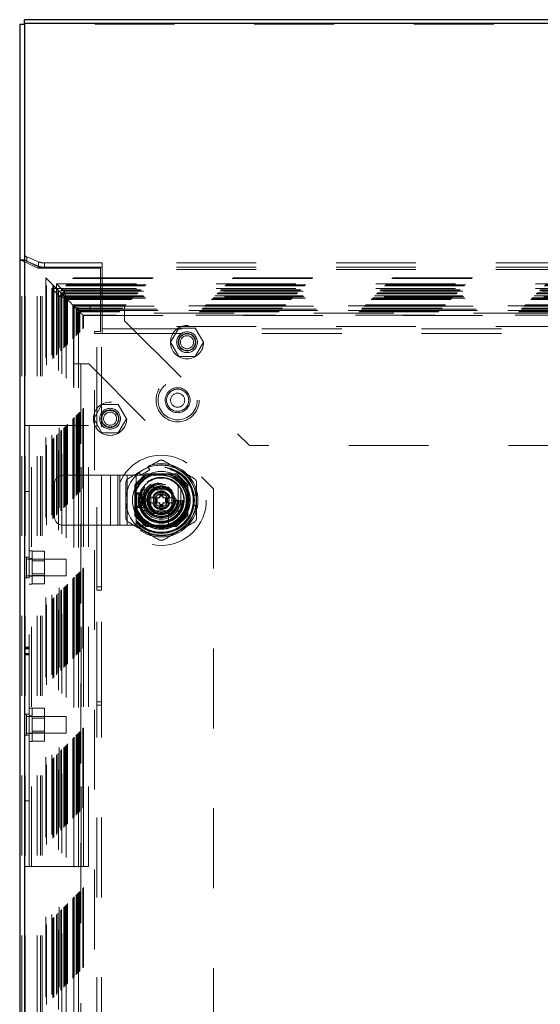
# Model space of a CAD drawing. Header units: inches. Extents: x 0.2 to 10.8, y 0.2 to 8.2.
# Tile 101 of 112: x 7.5 to 8.2, y 4.2 to 5.4. Entities that reach past the tile are written whole.
import ezdxf

# ---------------------------------------------------------------- set-up
doc = ezdxf.new("R2010")
doc.units = ezdxf.units.IN
doc.header["$MEASUREMENT"] = 0
doc.linetypes.add('HIDDEN', pattern=[0.075, 0.05, -0.025])
doc.layers.add('DIMENSIONS', color=140, linetype='Continuous')
doc.styles.add('SLDTEXTSTYLE0', font='TXT', dxfattribs={"width": 0.7})
doc.dimstyles.new('SLDDIMSTYLE4', dxfattribs={"dimtxt": 0.084961, "dimasz": 0.13, "dimexe": 0, "dimexo": 0.0625, "dimgap": 0.02124, "dimtad": 0, "dimtih": 1, "dimtoh": 1, "dimlfac": 12, "dimrnd": 1e-09, "dimzin": 4, "dimdsep": 46, "dimtxsty": 'SLDTEXTSTYLE0', "dimsah": 1, "dimcen": 0.09, "dimadec": 0, "dimazin": 1, "dimtfac": 1, "dimtofl": 0, "dimtmove": 0, "dimatfit": 3, "dimfxl": 0, "dimfrac": 2, "dimtolj": 1, "dimtzin": 12, "dimarcsym": 0})

# ---------------------------------------------------------------- blocks, each defined once
blk = doc.blocks.new('_D_24')
at = {"layer": 'DIMENSIONS'}
for p, q in [((7.5197, 5.4606), (7.5197, 5.8143)), ((9.5197, 5.4592), (9.5197, 5.8143)), ((7.5197, 5.6893), (8.2088, 5.6893)), ((8.3239, 5.6893), (8.2954, 5.6893)), ((8.2954, 5.6893), (8.2954, 5.5543)), ((8.647, 5.6893), (8.6756, 5.6893)), ((8.6756, 5.6893), (8.6756, 5.5543)), ((9.5197, 5.6893), (8.7622, 5.6893)), ((8.2954, 5.5543), (8.3239, 5.5543)), ((8.6756, 5.5543), (8.647, 5.5543))]:
    blk.add_line(p, q, dxfattribs=at)
for points in [[(7.5197, 5.6893), (7.6497, 5.6693), (7.6497, 5.7093)], [(9.5197, 5.6893), (9.3897, 5.7093), (9.3897, 5.6693)]]:
    blk.add_solid(points, dxfattribs=at)
at = {"layer": 'DIMENSIONS', "char_height": 0.08333, "attachment_point": 1, "style": 'SLDTEXTSTYLE0'}
for s, insert in [('24.00', (8.3239, 5.8158)), ('609.6', (8.3239, 5.6617))]:
    blk.add_mtext(s, dxfattribs=dict(at, insert=insert))

msp = doc.modelspace()

# ---------------------------------------------------------------- linework, layer by layer
at = {"color": 7, "linetype": 'Continuous', "lineweight": 25}
for p, q in [((7.5256649, 5.4115104), (7.5256649, 5.4159949)), ((9.5136649, 5.4159949), (7.5256649, 5.4159949)), ((7.5256649, 5.4115104), (7.5256649, 3.1697457)), ((7.5256649, 5.4115104), (9.5106649, 5.4115104)), ((7.5196649, 5.4105571), (7.5256649, 5.4105571)), ((7.5196649, 5.4105571), (7.5196649, 3.1697457))]:
    msp.add_line(p, q, dxfattribs=at)
at = {"color": 7, "linetype": 'HIDDEN', "lineweight": 18}
for p, q in [((9.5136649, 5.4105571), (7.5256649, 5.4105571)), ((7.5256649, 5.1155752), (7.5196649, 5.1155752)), ((7.5258932, 5.1150258), (7.52035, 5.1150258)), ((7.5287158, 5.1136039), (7.5287158, 5.1190417)), ((7.5434472, 5.112816), (7.5287158, 5.1190417)), ((7.5223009, 3.1697457), (7.5223009, 5.1143949)), ((7.5265436, 5.1143949), (7.5223009, 5.1143949)), ((7.5223009, 5.1143949), (7.5413769, 5.1054213)), ((7.5265436, 3.1697457), (7.5265436, 5.1143949)), ((7.5456195, 5.1054213), (7.5265436, 5.1143949)), ((7.5287158, 5.1136039), (7.5434472, 5.1073781)), ((7.5456195, 5.1054213), (7.5413769, 5.1054213)), ((7.5413769, 3.1697457), (7.5413769, 5.1054213)), ((7.5459874, 5.1051624), (7.5424804, 5.1051624)), ((7.5434472, 5.112816), (7.5434472, 5.1073781)), ((7.5456195, 3.1697457), (7.5456195, 5.1054213)), ((7.5459874, 5.1051624), (7.5477408, 5.1051624)), ((7.5477408, 3.1697457), (7.5477408, 5.1051624)), ((7.6207482, 5.1051624), (7.5477408, 5.1051624)), ((7.5477408, 3.1697457), (7.5477408, 5.1051624)), ((7.5508129, 5.1060887), (7.5508129, 5.1115266)), ((7.6231649, 5.1115266), (7.5508129, 5.1115266)), ((7.6231649, 5.1060887), (7.5508129, 5.1060887)), ((7.6207482, 5.1051624), (7.6207482, 5.0255791)), ((7.6231649, 5.1115266), (7.6231649, 5.1060887)), ((9.4161649, 5.1115266), (7.6231649, 5.1115266)), ((9.4161649, 5.1060887), (7.6231649, 5.1060887)), ((7.6231649, 5.1033698), (7.6231649, 5.1060887)), ((9.4161649, 5.1033698), (7.6231649, 5.1033698)), ((7.6231649, 5.0321143), (7.6231649, 5.1033698)), ((9.4161649, 5.1033698), (7.6231649, 5.1033698)), ((9.4869653, 5.0928613), (7.5523992, 5.0928613)), ((7.5524036, 5.0928416), (7.5524036, 3.1824703)), ((9.486043, 5.0919286), (7.5533275, 5.0919286)), ((7.5533275, 3.1833798), (7.5533275, 5.0919286)), ((7.5599214, 3.1958502), (7.5599214, 5.0794582)), ((7.5599214, 5.0794582), (7.5658302, 5.0794582)), ((7.5690059, 5.0703737), (7.5599214, 5.0794582)), ((7.5613306, 5.0839255), (7.5609225, 5.0843321)), ((9.4780398, 5.0839255), (7.5613306, 5.0839255)), ((7.5624638, 5.0827923), (7.5613306, 5.0839255)), ((7.5613306, 3.1913829), (7.5613306, 5.0839255)), ((7.5712822, 5.0739739), (7.5624638, 5.0827923)), ((9.4769066, 5.0827923), (7.5624638, 5.0827923)), ((7.5624638, 3.1925161), (7.5624638, 5.0827923)), ((7.5658302, 3.1958502), (7.5658302, 5.0794582)), ((7.5675486, 5.0777398), (7.5658302, 5.0794582)), ((7.5658395, 5.0853764), (7.5658395, 5.0794675)), ((7.5658395, 5.0853764), (9.4735309, 5.0853764)), ((7.5658395, 5.0853764), (7.574924, 5.0762918)), ((7.5658395, 5.0794675), (9.4735309, 5.0794675)), ((7.5658395, 5.0794675), (7.574924, 5.070383)), ((9.471838, 5.0777236), (7.5675324, 5.0777236)), ((7.5675324, 3.1975848), (7.5675324, 5.0777236)), ((7.5684375, 5.0768204), (7.5684375, 3.1984864)), ((9.4708692, 5.0767341), (7.5685162, 5.0767341)), ((7.5690059, 5.0703737), (7.5749148, 5.0703737)), ((7.5690059, 3.2049347), (7.5690059, 5.0703737)), ((9.4680883, 5.0739739), (7.5712822, 5.0739739)), ((7.5712822, 3.2013345), (7.5712822, 5.0739739)), ((9.4672743, 5.0731599), (7.5720961, 5.0731599)), ((7.5720961, 3.2021485), (7.5720961, 5.0731599)), ((9.4671246, 5.0730103), (7.5722458, 5.0730103)), ((7.5722458, 3.2022981), (7.5722458, 5.0730103)), ((9.4668809, 5.0727828), (7.5724774, 5.0727828)), ((7.5724774, 5.0727812), (7.5726557, 5.0726005)), ((7.572653, 5.0726005), (7.572653, 3.2026952)), ((7.5748417, 5.0704069), (9.464524, 5.0704069)), ((7.5749148, 3.2049347), (7.5749148, 5.0703737)), ((7.574924, 5.0762918), (7.574924, 5.070383)), ((7.574924, 5.0762918), (9.4644464, 5.0762918)), ((7.574924, 5.070383), (9.4644464, 5.070383)), ((7.5749456, 3.2049961), (7.5749456, 5.0703126)), ((9.4642909, 5.0701765), (7.5750796, 5.0701765)), ((7.5750796, 3.2051319), (7.5750796, 5.0701765)), ((7.5762659, 5.069008), (9.4631048, 5.069008)), ((7.5762738, 3.2063316), (7.5762738, 5.0689792)), ((7.5773985, 5.0678575), (7.5769037, 5.0683524)), ((9.4619719, 5.0678575), (7.5773985, 5.0678575)), ((7.5773985, 3.2074509), (7.5773985, 5.0678575)), ((7.5778692, 5.0674286), (9.4615012, 5.0674286)), ((7.5778692, 5.0674286), (7.5778692, 3.2078798)), ((7.5778692, 5.0674286), (7.5778692, 3.2078798)), ((7.5778692, 5.0674286), (9.4615012, 5.0674286)), ((9.4606695, 5.0665552), (7.5787009, 5.0665552)), ((7.5794317, 5.0658244), (7.5787009, 5.0665552)), ((7.5787009, 3.2087533), (7.5787009, 5.0665552)), ((7.5794317, 3.209484), (7.5794317, 5.0658244)), ((9.4599388, 5.0658244), (7.5794317, 5.0658244)), ((9.4530549, 5.0589405), (7.5863156, 5.0589405)), ((7.5871489, 5.0581072), (7.5863156, 5.0589405)), ((7.5863156, 3.2163679), (7.5863156, 5.0589405)), ((7.5871301, 5.0580925), (7.587134, 4.9211797)), ((9.4522215, 5.0581072), (7.5871489, 5.0581072)), ((7.5871489, 3.2172012), (7.5871489, 5.0581072)), ((9.4522007, 5.0581132), (7.5871778, 5.0581132)), ((9.4520543, 5.0579482), (7.5873377, 5.0579482)), ((7.5873617, 5.057864), (7.5873617, 3.2174372)), ((7.5874214, 5.0551125), (7.5874214, 3.2201959)), ((7.5934214, 5.0551125), (7.5874214, 5.0551125)), ((9.4518049, 5.0576905), (7.5875656, 5.0576905)), ((7.5875656, 5.0576905), (7.5875656, 3.2176179)), ((9.4518049, 5.0576905), (7.5875656, 5.0576905)), ((7.5875656, 3.2176179), (7.5875656, 5.0576905)), ((7.5879739, 5.0572608), (9.4513861, 5.0572608)), ((9.4513882, 5.0572739), (7.5879822, 5.0572739)), ((7.5879822, 3.2180345), (7.5879822, 5.0572739)), ((7.5902739, 5.0549822), (7.5879822, 5.0572739)), ((7.5880299, 3.2180423), (7.5880299, 5.0572361)), ((7.5902739, 3.2203262), (7.5902739, 5.0549822)), ((9.4490965, 5.0549822), (7.5902739, 5.0549822)), ((9.4490965, 5.0549822), (7.5902739, 5.0549822)), ((7.5902739, 5.0549822), (7.5917322, 5.0535239)), ((7.5902739, 3.2203262), (7.5902739, 5.0549822)), ((9.4488556, 5.0547412), (7.5905149, 5.0547412)), ((7.5905149, 3.2205672), (7.5905149, 5.0547412)), ((9.4479263, 5.053812), (7.5914441, 5.053812)), ((7.5914441, 3.2214964), (7.5914441, 5.053812)), ((7.5917322, 5.0535239), (9.4476382, 5.0535239)), ((7.5917322, 3.2217845), (7.5917322, 5.0535239)), ((7.5934214, 5.0551125), (7.5934214, 3.2201959)), ((7.6080047, 5.051793), (7.6080047, 5.057793)), ((9.4314214, 5.057793), (7.6080047, 5.057793)), ((7.6511714, 5.051793), (7.6511714, 5.057793)), ((7.593061, 5.0521539), (9.4462886, 5.0521539)), ((7.5931334, 5.0521103), (9.4462474, 5.0521103)), ((7.5933548, 3.2233885), (7.5933548, 5.0519208)), ((7.5948351, 5.050421), (7.5940621, 5.051194)), ((9.4453084, 5.051194), (7.5940621, 5.051194)), ((7.5940621, 3.2241144), (7.5940621, 5.051194)), ((9.4445353, 5.050421), (7.5948351, 5.050421)), ((7.5948351, 3.2248874), (7.5948351, 5.050421)), ((9.4404448, 5.0463305), (7.5989256, 5.0463305)), ((7.5989256, 3.2289779), (7.5989256, 5.0463305)), ((7.5996446, 5.0455969), (9.4397433, 5.0455969)), ((7.599654, 3.2297084), (7.599654, 5.0456007)), ((9.4314214, 5.051793), (7.6080047, 5.051793)), ((7.6511714, 5.051793), (7.6511714, 5.048793)), ((9.3882547, 5.048793), (7.6511714, 5.048793)), ((9.3882547, 5.048793), (7.6511714, 5.048793)), ((7.6511714, 5.048793), (7.6511714, 5.039043)), ((9.4161649, 5.0321143), (7.6231649, 5.0321143)), ((9.4161649, 5.0321143), (7.6231649, 5.0321143)), ((7.6231649, 5.0291143), (7.6231649, 5.0321143)), ((7.6231649, 5.0291143), (7.6231649, 5.0231143)), ((7.6231649, 5.0291143), (9.4161649, 5.0291143)), ((7.6511714, 5.039043), (7.8074214, 4.882793)), ((7.7088421, 5.012293), (7.7190901, 5.030043)), ((7.7190901, 5.030043), (7.739586, 5.030043)), ((7.739586, 5.030043), (7.749834, 5.012293)), ((7.6207482, 5.0255791), (7.6132482, 5.0255791)), ((7.6132482, 5.0230791), (7.6132482, 5.0255791)), ((7.6132482, 3.2521624), (7.6132482, 5.0230791)), ((7.6132482, 3.2521624), (7.6132482, 5.0230791)), ((7.6132482, 5.0230791), (7.6162482, 5.0230791)), ((7.6222482, 5.0230791), (7.6162482, 5.0230791)), ((7.6162482, 4.7058707), (7.6162482, 5.0230791)), ((7.6222482, 4.7058707), (7.6222482, 5.0230791)), ((7.6231649, 5.0231143), (9.4161649, 5.0231143)), ((7.7190901, 4.994543), (7.7088421, 5.012293)), ((7.749834, 5.012293), (7.739586, 4.994543)), ((7.739586, 4.994543), (7.7190901, 4.994543)), ((7.5934214, 4.9851125), (7.5874214, 4.9851125)), ((7.5934214, 4.9851125), (7.5964214, 4.9851125)), ((7.5964214, 4.9851125), (7.5964214, 3.2901959)), ((7.5964214, 4.9851125), (7.5964214, 3.2901959)), ((7.5964214, 4.9851125), (7.6061714, 4.9851125)), ((7.6061714, 4.9851125), (7.7624214, 4.8288625)), ((7.6124254, 4.9165014), (7.6226734, 4.9342514)), ((7.6226734, 4.9342514), (7.6431693, 4.9342514)), ((7.6431693, 4.9342514), (7.6534173, 4.9165014)), ((7.5256649, 4.9078291), (7.5316649, 4.9078291)), ((7.5316649, 4.9078291), (7.5316649, 4.8255895)), ((7.5316649, 4.9078291), (7.5346649, 4.9078291)), ((7.5346649, 4.3559957), (7.5346649, 4.9078291)), ((7.5346649, 4.3559957), (7.5346649, 4.9078291)), ((7.5346649, 4.9078291), (7.5968315, 4.9078291)), ((7.5968315, 4.3559957), (7.5968315, 4.9078291)), ((7.5968315, 4.9078291), (7.6058315, 4.9078291)), ((7.5968315, 4.3559957), (7.5968315, 4.9078291)), ((7.5998315, 4.3559957), (7.5998315, 4.9078291)), ((7.6058315, 4.3559957), (7.6058315, 4.9078291)), ((7.6226734, 4.8987514), (7.6124254, 4.9165014)), ((7.6534173, 4.9165014), (7.6431693, 4.8987514)), ((7.6431693, 4.8987514), (7.6226734, 4.8987514)), ((9.2320047, 4.882793), (7.8074214, 4.882793)), ((7.5737314, 4.8456447), (7.621994, 4.8456447)), ((7.621994, 4.7831447), (7.621994, 4.8456447)), ((7.621994, 4.8456447), (7.6451704, 4.8456447)), ((7.621994, 4.7831447), (7.621994, 4.8456447)), ((7.6335822, 4.7831447), (7.6335822, 4.8456447)), ((7.6426383, 4.7831447), (7.6426383, 4.8456447)), ((7.6451704, 4.7831447), (7.6451704, 4.8456447)), ((7.6451704, 4.8456447), (7.6542265, 4.8456447)), ((7.6542265, 4.7831447), (7.6542265, 4.8456447)), ((7.6542265, 4.8456447), (7.6658147, 4.8456447)), ((7.6778134, 4.8473514), (7.6641048, 4.8336428)), ((7.6658147, 4.7831447), (7.6658147, 4.8456447)), ((7.6658147, 4.8456447), (7.6970647, 4.8456447)), ((7.6658147, 4.7831447), (7.6658147, 4.8456447)), ((7.6694792, 4.8490464), (7.6713669, 4.8457768)), ((7.6827321, 4.8523385), (7.6713669, 4.8457768)), ((7.6779633, 4.8475014), (7.6778134, 4.8473514)), ((7.7163128, 4.8473514), (7.6778134, 4.8473514)), ((7.7164628, 4.8475014), (7.6779633, 4.8475014)), ((7.6808444, 4.8556081), (7.6827321, 4.8523385)), ((7.7300214, 4.8336428), (7.7163128, 4.8473514)), ((7.7301714, 4.8337928), (7.7164628, 4.8475014)), ((7.5633147, 4.7935614), (7.5633147, 4.8352281)), ((7.6641048, 4.8336428), (7.6641048, 4.7951434)), ((7.6642547, 4.8337928), (7.6642547, 4.830002)), ((7.6757376, 4.832363), (7.6757376, 4.7964232)), ((7.7183886, 4.832363), (7.7183886, 4.7964232)), ((7.7300214, 4.7951434), (7.7300214, 4.8336428)), ((7.7301714, 4.7952933), (7.7301714, 4.8337928)), ((7.5256649, 4.8255895), (7.5316649, 4.8255895)), ((7.5316649, 4.7433499), (7.5316649, 4.8255895)), ((7.6764397, 4.8235614), (7.6664397, 4.8235614)), ((7.6664397, 4.8235614), (7.6664397, 4.8052281)), ((7.6689397, 4.8210614), (7.6664397, 4.8235614)), ((7.6739397, 4.8210614), (7.6689397, 4.8210614)), ((7.6689397, 4.8210614), (7.6689397, 4.8077281)), ((7.6834723, 4.8235795), (7.6698653, 4.8235795)), ((7.6724568, 4.8280811), (7.6724568, 4.8007051)), ((7.6739397, 4.8210614), (7.6764397, 4.8235614)), ((7.6739397, 4.8077281), (7.6739397, 4.8210614)), ((7.6764397, 4.8052281), (7.6764397, 4.8235614)), ((7.680105, 4.8178291), (7.6856083, 4.8273613)), ((7.6839397, 4.8275197), (7.6839397, 4.8012697)), ((7.7101897, 4.8275197), (7.6839397, 4.8275197)), ((7.6874965, 4.8275165), (7.7066297, 4.8275165)), ((7.6915597, 4.8307973), (7.7025665, 4.8307973)), ((7.6950946, 4.8242356), (7.6990316, 4.8242356)), ((7.6950946, 4.8242356), (7.6950946, 4.8185285)), ((7.6990316, 4.8224312), (7.6950946, 4.8224312)), ((7.6990316, 4.821775), (7.6950946, 4.821775)), ((7.6990316, 4.8214867), (7.6950946, 4.8214867)), ((7.6990316, 4.8204229), (7.6950946, 4.8204229)), ((7.6990316, 4.8197269), (7.6950946, 4.8197269)), ((7.6990316, 4.8242356), (7.6990316, 4.8185285)), ((7.7085179, 4.8273613), (7.7140213, 4.8178291)), ((7.7101865, 4.8239597), (7.7101865, 4.8048265)), ((7.7101897, 4.8012697), (7.7101897, 4.8275197)), ((7.7216694, 4.8280811), (7.7216694, 4.8007051)), ((7.7408657, 4.8209548), (7.7370903, 4.8209548)), ((7.7370903, 4.8078314), (7.7370903, 4.8209548)), ((7.7624214, 4.8288625), (7.7624214, 3.4464459)), ((7.6689397, 4.8077281), (7.6664397, 4.8052281)), ((7.6689397, 4.8077281), (7.6739397, 4.8077281)), ((7.6739397, 4.8077281), (7.6764397, 4.8052281)), ((7.6781212, 4.8143931), (7.6800154, 4.8176739)), ((7.6781212, 4.8143931), (7.6800154, 4.8111123)), ((7.6800154, 4.8176739), (7.680105, 4.8178291)), ((7.6800154, 4.8176739), (7.6800743, 4.8176739)), ((7.6800154, 4.8111123), (7.6800743, 4.8111123)), ((7.680105, 4.8109571), (7.6800154, 4.8111123)), ((7.6800743, 4.8176739), (7.6860588, 4.8176739)), ((7.6800743, 4.8111123), (7.6860588, 4.8111123)), ((7.6856083, 4.8014249), (7.680105, 4.8109571)), ((7.6860588, 4.8176739), (7.6867454, 4.8176739)), ((7.6860588, 4.8111123), (7.6867454, 4.8111123)), ((7.6867454, 4.8176739), (7.6938673, 4.8176739)), ((7.6867454, 4.8111123), (7.6938673, 4.8111123)), ((7.6890251, 4.8176739), (7.6890251, 4.8111123)), ((7.6896812, 4.8176739), (7.6896812, 4.8111123)), ((7.6899695, 4.8176739), (7.6899695, 4.8111123)), ((7.6910334, 4.8176739), (7.6910334, 4.8111123)), ((7.6917293, 4.8176739), (7.6917293, 4.8111123)), ((7.6950946, 4.8102577), (7.6950946, 4.8045506)), ((7.6990316, 4.8090593), (7.6950946, 4.8090593)), ((7.6990316, 4.8083634), (7.6950946, 4.8083634)), ((7.6990316, 4.8072995), (7.6950946, 4.8072995)), ((7.6990316, 4.8070112), (7.6950946, 4.8070112)), ((7.6990316, 4.8102577), (7.6990316, 4.8045506)), ((7.7002589, 4.8176739), (7.7073808, 4.8176739)), ((7.7002589, 4.8111123), (7.7073808, 4.8111123)), ((7.7023969, 4.8176739), (7.7023969, 4.8111123)), ((7.7030929, 4.8176739), (7.7030929, 4.8111123)), ((7.7041567, 4.8176739), (7.7041567, 4.8111123)), ((7.704445, 4.8176739), (7.704445, 4.8111123)), ((7.7051012, 4.8176739), (7.7051012, 4.8111123)), ((7.7073808, 4.8176739), (7.7080674, 4.8176739)), ((7.7073808, 4.8111123), (7.7080674, 4.8111123)), ((7.7080674, 4.8176739), (7.714052, 4.8176739)), ((7.7080674, 4.8111123), (7.714052, 4.8111123)), ((7.7140213, 4.8109571), (7.7085179, 4.8014249)), ((7.7140213, 4.8178291), (7.7141109, 4.8176739)), ((7.7141109, 4.8111123), (7.7140213, 4.8109571)), ((7.714052, 4.8176739), (7.7141109, 4.8176739)), ((7.714052, 4.8111123), (7.7141109, 4.8111123)), ((7.7141109, 4.8176739), (7.716005, 4.8143931)), ((7.7141109, 4.8111123), (7.716005, 4.8143931)), ((7.7408657, 4.8078314), (7.7370903, 4.8078314)), ((7.6641048, 4.7951434), (7.6778134, 4.7814348)), ((7.6642547, 4.7987842), (7.6642547, 4.7952933)), ((7.6642547, 4.7952933), (7.6779633, 4.7815847)), ((7.6664397, 4.8052281), (7.6764397, 4.8052281)), ((7.6839397, 4.8012697), (7.7101897, 4.8012697)), ((7.7025665, 4.7979889), (7.6915597, 4.7979889)), ((7.6990316, 4.806355), (7.6950946, 4.806355)), ((7.6990316, 4.8045506), (7.6950946, 4.8045506)), ((7.7062495, 4.7871953), (7.7062495, 4.8008023)), ((7.7163128, 4.7814348), (7.7300214, 4.7951434)), ((7.7300214, 4.7951434), (7.7301714, 4.7952933)), ((7.5737314, 4.7831447), (7.621994, 4.7831447)), ((7.621994, 4.7831447), (7.6451704, 4.7831447)), ((7.6451704, 4.7831447), (7.6542265, 4.7831447)), ((7.6542265, 4.7831447), (7.6658147, 4.7831447)), ((7.6658147, 4.7831447), (7.6970647, 4.7831447)), ((7.6694792, 4.7797398), (7.6713669, 4.7830094)), ((7.6713669, 4.7830094), (7.6827321, 4.7764477)), ((7.6778134, 4.7814348), (7.7163128, 4.7814348)), ((7.6779633, 4.7815847), (7.6814542, 4.7815847)), ((7.6808444, 4.7731781), (7.6827321, 4.7764477)), ((7.712672, 4.7815847), (7.7164628, 4.7815847)), ((7.5354149, 4.7511624), (7.5316649, 4.7511624)), ((7.5354149, 4.7511624), (7.5354149, 4.7094957)), ((7.5354149, 4.750825), (7.5508315, 4.750825)), ((7.5508315, 4.740577), (7.5508315, 4.750825)), ((7.5256649, 4.7433499), (7.5316649, 4.7433499)), ((7.528269, 4.7173082), (7.528269, 4.7433499)), ((7.5777482, 4.7407457), (7.528269, 4.7407457)), ((7.5316649, 4.7433499), (7.5316649, 4.7173082)), ((7.5354149, 4.7413707), (7.5316649, 4.7413707)), ((7.5354149, 4.740577), (7.5508315, 4.740577)), ((7.5508315, 4.7384916), (7.5354149, 4.7384916)), ((7.5508315, 4.7200811), (7.5508315, 4.740577)), ((7.5777482, 4.7199124), (7.5777482, 4.7407457)), ((7.5354149, 4.7221666), (7.5508315, 4.7221666)), ((7.5256649, 4.7173082), (7.5316649, 4.7173082)), ((7.528269, 4.7199124), (7.5777482, 4.7199124)), ((7.5316649, 4.7192874), (7.5354149, 4.7192874)), ((7.5316649, 4.5465166), (7.5316649, 4.7173082)), ((7.5316649, 4.7094957), (7.5354149, 4.7094957)), ((7.5354149, 4.7200811), (7.5508315, 4.7200811)), ((7.5354149, 4.7098331), (7.5508315, 4.7098331)), ((7.5508315, 4.7098331), (7.5508315, 4.7200811)), ((7.6162482, 4.7058707), (7.6222482, 4.7058707)), ((7.6162482, 4.7017041), (7.6162482, 4.7058707)), ((7.6222482, 4.7017041), (7.6162482, 4.7017041)), ((7.6162482, 4.5621207), (7.6162482, 4.7017041)), ((7.6222482, 4.7058707), (7.6222482, 4.7017041)), ((7.6222482, 4.5621207), (7.6222482, 4.7017041)), ((7.5256649, 4.6305296), (7.5316649, 4.6305296)), ((7.5256649, 4.6301292), (7.5316649, 4.6301292)), ((7.5256649, 4.629889), (7.5316649, 4.629889)), ((7.5316649, 4.6290688), (7.5256649, 4.6290688)), ((7.5256649, 4.62864), (7.5316649, 4.62864)), ((7.5256649, 4.6225549), (7.5316649, 4.6225549)), ((7.5256649, 4.6215301), (7.5316649, 4.6215301)), ((7.5256649, 4.6213124), (7.5316649, 4.6213124)), ((7.5256649, 4.6211458), (7.5316649, 4.6211458)), ((7.6162482, 4.5621207), (7.6222482, 4.5621207)), ((7.6162482, 4.5579541), (7.6162482, 4.5621207)), ((7.6222482, 4.5621207), (7.6222482, 4.5579541)), ((7.5354149, 4.5543291), (7.5316649, 4.5543291)), ((7.5354149, 4.5543291), (7.5354149, 4.5126624)), ((7.5354149, 4.5539917), (7.5508315, 4.5539917)), ((7.5508315, 4.5437437), (7.5508315, 4.5539917)), ((7.6222482, 4.5579541), (7.6162482, 4.5579541)), ((7.6162482, 3.7173707), (7.6162482, 4.5579541)), ((7.6222482, 3.7173707), (7.6222482, 4.5579541)), ((7.5256649, 4.5465166), (7.5316649, 4.5465166)), ((7.528269, 4.5204749), (7.528269, 4.5465166)), ((7.5777482, 4.5439124), (7.528269, 4.5439124)), ((7.5316649, 4.5465166), (7.5316649, 4.5204749)), ((7.5354149, 4.5445374), (7.5316649, 4.5445374)), ((7.5354149, 4.5437437), (7.5508315, 4.5437437)), ((7.5508315, 4.5416582), (7.5354149, 4.5416582)), ((7.5508315, 4.5232478), (7.5508315, 4.5437437)), ((7.5777482, 4.5230791), (7.5777482, 4.5439124)), ((7.5354149, 4.5253332), (7.5508315, 4.5253332)), ((7.5256649, 4.5204749), (7.5316649, 4.5204749)), ((7.528269, 4.5230791), (7.5777482, 4.5230791)), ((7.5316649, 4.5224541), (7.5354149, 4.5224541)), ((7.5316649, 4.4382353), (7.5316649, 4.5204749)), ((7.5316649, 4.5126624), (7.5354149, 4.5126624)), ((7.5354149, 4.5232478), (7.5508315, 4.5232478)), ((7.5354149, 4.5129998), (7.5508315, 4.5129998)), ((7.5508315, 4.5129998), (7.5508315, 4.5232478)), ((7.5256649, 4.4382353), (7.5316649, 4.4382353)), ((7.5316649, 4.3559957), (7.5316649, 4.4382353)), ((7.5316649, 4.3559957), (7.5256649, 4.3559957)), ((7.5316649, 4.3559957), (7.5346649, 4.3559957)), ((7.5346649, 4.3559957), (7.5968315, 4.3559957)), ((7.5968315, 4.3559957), (7.6058315, 4.3559957))]:
    msp.add_line(p, q, dxfattribs=at)
at = {"color": 7, "linetype": 'HIDDEN', "lineweight": 18, "flags": 128}
for points in [[(7.5533275, 5.0919286), (7.552677, 5.0925843), (7.5523979, 5.0928567), (7.5524004, 5.0928564), (7.552422, 5.0928395), (7.5524572, 5.0928075), (7.552506, 5.0927578), (7.5525684, 5.0926909), (7.5527341, 5.0925187), (7.5532544, 5.0919965), (7.5556813, 5.0895721), (7.5576977, 5.0875588), (7.5587737, 5.0864913), (7.559902, 5.0853467), (7.5611918, 5.0840644), (7.5625328, 5.0827329), (7.5636886, 5.0815722), (7.5651678, 5.0800874), (7.5671349, 5.0781202), (7.569301, 5.0759541), (7.569874, 5.0753738), (7.5700686, 5.0751862), (7.5702021, 5.0750599), (7.5702932, 5.07496), (7.5703481, 5.0748927), (7.5703667, 5.0748804), (7.5703492, 5.0749077), (7.5702683, 5.0750029), (7.5702481, 5.0750171), (7.5702431, 5.0750183), (7.5702419, 5.0750184), (7.5702416, 5.0750183), (7.5702415, 5.0750183), (7.5702415, 5.0750183), (7.5702415, 5.0750183), (7.5702415, 5.0750183), (7.5702415, 5.0750183), (7.5702415, 5.0750183), (7.5702415, 5.0750183), (7.5702703, 5.0749836), (7.5703535, 5.0748946), (7.5705043, 5.074756), (7.5707474, 5.074511), (7.5712197, 5.0740109), (7.5718821, 5.0733809), (7.5726765, 5.0725793), (7.5736954, 5.0715596), (7.5741199, 5.0711357), (7.5744876, 5.0707697), (7.5749491, 5.0702873), (7.5759868, 5.0692705), (7.5769588, 5.0682972), (7.5778227, 5.0674333), (7.578787, 5.0664684), (7.5797673, 5.0654674), (7.580271, 5.0649723), (7.5804688, 5.0647922), (7.5805973, 5.0646553), (7.5814304, 5.0638284), (7.5821743, 5.0630817), (7.5835672, 5.06169), (7.5852139, 5.0600416), (7.5862713, 5.0589884), (7.586859, 5.0583972), (7.5870762, 5.0581802), (7.5873975, 5.0578586), (7.5876701, 5.0575759), (7.5878653, 5.0573814), (7.5879831, 5.0572743), (7.5880213, 5.0572335), (7.5880243, 5.0572165), (7.5879462, 5.0572969), (7.5875656, 5.0576961), (7.5873377, 5.0579404)], [(7.6803505, 4.8433402), (7.6861308, 4.8459799), (7.6913028, 4.8473182)]]:
    msp.add_lwpolyline(points, dxfattribs=at)
at = {"color": 7, "linetype": 'HIDDEN', "lineweight": 18}
for centre, radius in [((7.729338, 5.012293), 0.0208333), ((7.729338, 5.012293), 0.0130208), ((7.729338, 5.012293), 0.0110417), ((7.729338, 5.012293), 0.0104167), ((7.729338, 5.012293), 0.0081625), ((7.7175815, 4.9396624), 0.0270833), ((7.7175815, 4.9396624), 0.0245833), ((7.7175815, 4.9396624), 0.0245833), ((7.7175815, 4.9396624), 0.015625), ((7.7175815, 4.9396624), 0.0138333), ((7.7175815, 4.9396624), 0.0088333), ((7.6329214, 4.9165014), 0.0208333), ((7.6329214, 4.9165014), 0.0130208), ((7.6329214, 4.9165014), 0.0110417), ((7.6329214, 4.9165014), 0.0104167), ((7.6329214, 4.9165014), 0.0081625), ((7.6970631, 4.8143931), 0.0564167), ((7.6970631, 4.8143931), 0.0459318), ((7.6971714, 4.8145709), 0.04375), ((7.6970631, 4.8143931), 0.0415329), ((7.6970631, 4.8143931), 0.0415026), ((7.6970631, 4.8143931), 0.0408935), ((7.6970631, 4.8143931), 0.0400262), ((7.6970631, 4.8143931), 0.0362814), ((7.6970631, 4.8143931), 0.0362533), ((7.6970631, 4.8143931), 0.0358174), ((7.6970631, 4.8143931), 0.0328084), ((7.6970631, 4.8143931), 0.0321054), ((7.6970631, 4.8143931), 0.0270669), ((7.6970631, 4.8143931), 0.0264108), ((7.6970631, 4.8143931), 0.0262467), ((7.6970631, 4.8143931), 0.0237861), ((7.6970631, 4.8143931), 0.0221457), ((7.6970631, 4.8143931), 0.0218176), ((7.6970631, 4.8143931), 0.0209974), ((7.6970631, 4.8143931), 0.0200131), ((7.6970631, 4.8143931), 0.0180446), ((7.6970631, 4.8143931), 0.0172244), ((7.6970631, 4.8143931), 0.0149278), ((7.6970631, 4.8143931), 0.0098425), ((7.6970631, 4.8143931), 0.0080659), ((7.6970631, 4.8143931), 0.0078297)]:
    msp.add_circle(centre, radius, dxfattribs=at)
for centre, radius, start, end in [((7.529671, 5.1230294), 0.0041005, 192.3186103, 256.5305309), ((7.529671, 5.1175916), 0.0041005, 192.3186103, 256.5305309), ((7.5504432, 5.1310975), 0.0195745, 249.0592229, 271.0822581), ((7.5504432, 5.1256597), 0.0195745, 249.0592229, 271.0822581), ((7.6970631, 4.8143931), 0.0442913, 60, 120), ((7.5737314, 4.8352281), 0.0104167, 90, 180), ((7.6970631, 4.8143931), 0.0442913, 120, 180), ((7.6970631, 4.8143931), 0.0337927, 102.5926332, 169.6478941), ((7.6970631, 4.8143931), 0.0344488, 105.9989206, 163.2663805), ((7.6970631, 4.8143931), 0.0360892, 114.6199773, 155.3800227), ((7.6970631, 4.8143931), 0.0319882, 286.6891712, 163.3108288), ((7.6970631, 4.8143931), 0.0360892, 65.3800227, 114.6199773), ((7.6970631, 4.8143931), 0.0344488, 270, 74.9966295), ((7.6970647, 4.8143947), 0.03125, 270, 90), ((7.6970631, 4.8143931), 0.0334252, 2.9225351, 86.8245609), ((7.6970631, 4.8143931), 0.0337927, 10.0116941, 77.5631019), ((7.6970631, 4.8143931), 0.0360892, 24.6199773, 65.3800227), ((7.6970631, 4.8143931), 0.0442913, 0, 60), ((7.6970631, 4.8143931), 0.0334252, 120, 175.2496271), ((7.6970631, 4.8143931), 0.0287073, 288.6629249, 161.3370751), ((7.6970631, 4.8143931), 0.0278871, 39.6282317, 140.3717683), ((7.6970631, 4.8143931), 0.0360892, 155.3800227, 204.6199773), ((7.6970631, 4.8143931), 0.0319882, 163.3108288, 286.6891712), ((7.6970631, 4.8143931), 0.0287073, 161.3370751, 288.6629249), ((7.6970631, 4.8143931), 0.0281573, 150.9137041, 209.0862959), ((7.6970631, 4.8143931), 0.0164042, 145.9442023, 304.0557977), ((7.6970631, 4.8143931), 0.0162402, 143.9088428, 216.0911572), ((7.6970631, 4.8143931), 0.0164042, 304.0557977, 145.9442023), ((7.6970631, 4.8143931), 0.0162402, 126.0911572, 143.9088428), ((7.6970631, 4.8143931), 0.0173027, 108.5459072, 131.4540928), ((7.6970631, 4.8143931), 0.0114829, 16.6015496, 163.3984504), ((7.6970631, 4.8143931), 0.0108268, 17.6397014, 162.3602986), ((7.6970631, 4.8143931), 0.0162402, 53.9088428, 126.0911572), ((7.6970631, 4.8143931), 0.0173027, 48.5459072, 71.4540928), ((7.6970631, 4.8143931), 0.0162402, 36.0911572, 53.9088428), ((7.6970631, 4.8143931), 0.0162402, 323.9088428, 36.0911572), ((7.6970631, 4.8143931), 0.0281573, 330.9137041, 29.0862959), ((7.6970631, 4.8143931), 0.0360892, 335.3800227, 24.6199773), ((7.6970631, 4.8143931), 0.0442913, 180, 240), ((7.6970631, 4.8143931), 0.0337927, 190.5634553, 270), ((7.6970631, 4.8143931), 0.0334252, 186.8057278, 262.9672662), ((7.6970631, 4.8143931), 0.0173027, 168.5459072, 169.0697518), ((7.6970631, 4.8143931), 0.0173027, 190.9302482, 191.4540928), ((7.6970631, 4.8143931), 0.0114829, 196.6015496, 343.3984504), ((7.6970631, 4.8143931), 0.0108268, 197.6397014, 342.3602986), ((7.6970631, 4.8143931), 0.0045801, 115.4548319, 134.2475009), ((7.6970631, 4.8143931), 0.0045801, 225.7524991, 244.5451681), ((7.6970631, 4.8143931), 0.0337927, 270, 349.5674603), ((7.6970631, 4.8143931), 0.0045801, 45.7524991, 64.5451681), ((7.6970631, 4.8143931), 0.0045801, 295.4548319, 314.2475009), ((7.6970631, 4.8143931), 0.0334252, 274.5398762, 350.6100594), ((7.6970631, 4.8143931), 0.0173027, 10.9302482, 11.4540928), ((7.6970631, 4.8143931), 0.0173027, 348.5459072, 349.0697518), ((7.6970631, 4.8143931), 0.0442913, 300, 0), ((7.6970631, 4.8143931), 0.0344488, 194.5866637, 270), ((7.6970631, 4.8143931), 0.0360892, 204.6199773, 245.3800227), ((7.6970631, 4.8143931), 0.0278871, 219.6282317, 320.3717683), ((7.6970631, 4.8143931), 0.0162402, 216.0911572, 233.9088428), ((7.6970631, 4.8143931), 0.0173027, 228.5459072, 251.4540928), ((7.6970631, 4.8143931), 0.0162402, 233.9088428, 306.0911572), ((7.6970631, 4.8143931), 0.0173027, 288.5459072, 311.4540928), ((7.6970631, 4.8143931), 0.0162402, 306.0911572, 323.9088428), ((7.6970631, 4.8143931), 0.0360892, 294.6199773, 335.3800227), ((7.5737314, 4.7935614), 0.0104167, 180, 270), ((7.6970631, 4.8143931), 0.0442913, 240, 300), ((7.6970631, 4.8143931), 0.0360892, 245.3800227, 294.6199773)]:
    msp.add_arc(centre, radius, start, end, dxfattribs=at)
for points in [[(7.52035, 5.1150258), (7.5198983, 5.1152093), (7.5196649, 5.1153917), (7.5196649, 5.1155752)], [(7.52035, 5.1150258), (7.5208016, 5.1148151), (7.5214663, 5.1146056), (7.5223009, 5.1143949)], [(7.5258932, 5.1150258), (7.525743, 5.115209), (7.5256649, 5.1153921), (7.5256649, 5.1155752)], [(7.5258932, 5.1150258), (7.5260437, 5.1148152), (7.5262654, 5.1146055), (7.5265436, 5.1143949)], [(7.5413769, 5.1054213), (7.5417187, 5.105335), (7.5420882, 5.1052487), (7.5424804, 5.1051624)], [(7.5456195, 5.1054213), (7.5457335, 5.105335), (7.5458566, 5.1052487), (7.5459874, 5.1051624)], [(7.6749174, 4.8527505), (7.6812301, 4.8563952), (7.6875158, 4.8600242), (7.6937823, 4.8636421)], [(7.7003439, 4.8636421), (7.7066105, 4.8600242), (7.7128961, 4.8563952), (7.7192088, 4.8527505)], [(7.6560526, 4.8418589), (7.6623191, 4.8454769), (7.6686047, 4.8491059), (7.6749174, 4.8527505)], [(7.7192088, 4.8527505), (7.7255215, 4.8491059), (7.7318071, 4.8454769), (7.7380736, 4.8418589)], [(7.6527718, 4.8143931), (7.6527718, 4.8216824), (7.6527718, 4.8289404), (7.6527718, 4.8361763)], [(7.6755845, 4.8321796), (7.6756823, 4.8322978), (7.6757376, 4.832363), (7.6757376, 4.832363)], [(7.7413544, 4.8361763), (7.7413544, 4.8289404), (7.7413544, 4.8216824), (7.7413544, 4.8143931)], [(7.6527718, 4.7926099), (7.6527718, 4.7998458), (7.6527718, 4.8071038), (7.6527718, 4.8143931)], [(7.6950946, 4.8176739), (7.6946514, 4.8176739), (7.6942517, 4.8176739), (7.6938673, 4.8176739)], [(7.6950946, 4.8111123), (7.6946514, 4.8111123), (7.6942517, 4.8111123), (7.6938673, 4.8111123)], [(7.6950946, 4.8185285), (7.6950946, 4.818248), (7.6950946, 4.8179641), (7.6950946, 4.8176739)], [(7.6950946, 4.8111123), (7.6950946, 4.8108221), (7.6950946, 4.8105382), (7.6950946, 4.8102577)], [(7.6990316, 4.8185285), (7.6990316, 4.818248), (7.6990316, 4.8179641), (7.6990316, 4.8176739)], [(7.7002589, 4.8176739), (7.6998745, 4.8176739), (7.6994749, 4.8176739), (7.6990316, 4.8176739)], [(7.6990316, 4.8111123), (7.6990316, 4.8108221), (7.6990316, 4.8105382), (7.6990316, 4.8102577)], [(7.7002589, 4.8111123), (7.6998745, 4.8111123), (7.6994749, 4.8111123), (7.6990316, 4.8111123)], [(7.7413544, 4.8143931), (7.7413544, 4.8071038), (7.7413544, 4.7998458), (7.7413544, 4.7926099)], [(7.6755845, 4.7966066), (7.6756823, 4.7964884), (7.6757376, 4.7964232), (7.6757376, 4.7964232)], [(7.6749174, 4.7760357), (7.6686047, 4.7796803), (7.6623191, 4.7833093), (7.6560526, 4.7869273)], [(7.7192088, 4.7760357), (7.7255215, 4.7796803), (7.7318071, 4.7833093), (7.7380736, 4.7869273)], [(7.6937823, 4.7651441), (7.6875158, 4.768762), (7.6812301, 4.772391), (7.6749174, 4.7760357)], [(7.7003439, 4.7651441), (7.7066105, 4.768762), (7.7128961, 4.772391), (7.7192088, 4.7760357)]]:
    msp.add_open_spline(points, degree=3, dxfattribs=at)
for points, knots in [([(7.5573349, 5.0879211), (7.5570807, 5.0881761), (7.5560368, 5.0892235), (7.5544943, 5.0907636), (7.5533275, 5.0919286)], [0, 0, 0, 0, 0.243520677, 1, 1, 1, 1]), ([(7.5685162, 5.0767367), (7.5685521, 5.0767003), (7.5696948, 5.0755416), (7.5707348, 5.0745662), (7.5722108, 5.0730092), (7.5730326, 5.0722115), (7.5737956, 5.0714723), (7.5743954, 5.070837), (7.5747642, 5.0704867), (7.5749446, 5.0703147), (7.5750515, 5.0701939), (7.5751467, 5.0701036), (7.5751069, 5.0701468), (7.5750796, 5.0701765)], [0, 0, 0, 0, 0.012916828, 0.412020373, 0.531499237, 0.610998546, 0.705416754, 0.798360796, 0.830048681, 0.85254111, 0.884928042, 0.920870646, 1, 1, 1, 1]), ([(7.5690059, 5.0703737), (7.5691878, 5.0701283), (7.5695514, 5.0698829), (7.5705985, 5.069392), (7.5712819, 5.0691466), (7.5728863, 5.0686557), (7.573807, 5.0684103), (7.575775, 5.0679194), (7.576822, 5.067674), (7.5778692, 5.0674286)], [0, 0, 0, 0, 0.25, 0.25, 0.5, 0.5, 0.75, 0.75, 1, 1, 1, 1]), ([(7.5778692, 5.0674286), (7.5776237, 5.0684758), (7.5773783, 5.0695227), (7.5768875, 5.0714908), (7.576642, 5.0724115), (7.5761512, 5.0740159), (7.5759057, 5.0746992), (7.5754149, 5.0757464), (7.5751695, 5.07611), (7.574924, 5.0762918)], [0, 0, 0, 0, 0.25, 0.25, 0.5, 0.5, 0.75, 0.75, 1, 1, 1, 1]), ([(7.574924, 5.070383), (7.5749942, 5.0703628), (7.5751344, 5.0703225), (7.5753448, 5.0702255), (7.5755551, 5.0701027), (7.5757655, 5.0699528), (7.5759759, 5.069778), (7.5761862, 5.0695797), (7.5764491, 5.0693054), (7.5767648, 5.0689362), (7.5771329, 5.0684599), (7.577501, 5.0679522), (7.5777465, 5.0676031), (7.5778692, 5.0674286)], [0, 0, 0, 0, 0.071448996, 0.142897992, 0.214346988, 0.285795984, 0.35724498, 0.428693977, 0.500142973, 0.625107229, 0.750071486, 0.875035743, 1, 1, 1, 1]), ([(7.5874517, 5.0578182), (7.5874661, 5.0578065), (7.5875033, 5.0577764), (7.5875937, 5.0576911), (7.5877553, 5.0575241), (7.588082, 5.057164), (7.5890981, 5.0561749), (7.5906254, 5.0546241), (7.5925338, 5.0527238), (7.5943577, 5.0508978), (7.5957557, 5.04949), (7.5968071, 5.0484614), (7.5974469, 5.0478039), (7.5979395, 5.0472885), (7.5984581, 5.0467482), (7.5989577, 5.0462706), (7.5993616, 5.0459177), (7.5995443, 5.0457203), (7.599627, 5.0456268), (7.5996612, 5.0455877), (7.5996341, 5.0456091), (7.5994225, 5.0458211), (7.5991351, 5.0461157), (7.5989256, 5.0463305)], [0, 0, 0, 0, 0.0048078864, 0.0124147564, 0.0208176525, 0.0404600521, 0.0771151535, 0.2085820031, 0.3401459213, 0.4567604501, 0.5983228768, 0.6706525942, 0.7035015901, 0.7354354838, 0.7675588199, 0.8014054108, 0.8320842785, 0.8465093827, 0.8610741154, 0.8755565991, 0.8901600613, 0.9198892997, 1, 1, 1, 1]), ([(7.5931334, 5.052118), (7.5931273, 5.0521231), (7.5930609, 5.0521792), (7.5925107, 5.0527532), (7.59188, 5.0533792), (7.5914441, 5.053812)], [0, 0, 0, 0, 0.030402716, 0.329758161, 1, 1, 1, 1]), ([(7.593079, 3.2231326), (7.5930716, 3.225271), (7.5930507, 3.231347), (7.5930332, 3.2423795), (7.593022, 3.2571252), (7.5930212, 3.2742669), (7.5930262, 3.2987822), (7.593031, 3.3292177), (7.5930263, 3.3745932), (7.5930284, 3.4289071), (7.5930272, 3.5474313), (7.5930283, 3.7803606), (7.5930278, 4.1682277), (7.5930272, 4.5094827), (7.5930282, 4.7444353), (7.5930263, 4.8324281), (7.5930312, 4.8985611), (7.5930277, 4.9429766), (7.5930224, 4.9654192), (7.5930215, 4.9866632), (7.5930326, 5.0054057), (7.5930582, 5.0210126), (7.5930935, 5.0335721), (7.593132, 5.04351), (7.5931615, 5.04939), (7.5931734, 5.0520048), (7.5931737, 5.0520841)], [0, 0, 0, 0, 0.003507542, 0.009966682, 0.01809641, 0.027694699, 0.038083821, 0.058308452, 0.07761746, 0.112512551, 0.147398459, 0.272030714, 0.494582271, 0.783609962, 0.831785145, 0.879970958, 0.927942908, 0.940262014, 0.952824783, 0.964755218, 0.975108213, 0.983567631, 0.990355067, 0.995709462, 0.999869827, 1, 1, 1, 1]), ([(7.6937823, 4.8636421), (7.6942803, 4.8639297), (7.6948061, 4.8641474), (7.6959122, 4.8644449), (7.6964892, 4.864521), (7.6976315, 4.8645215), (7.6982118, 4.8644451), (7.6993137, 4.8641495), (7.6998459, 4.8639297), (7.7003439, 4.8636421)], [0, 0, 0, 0, 0.25, 0.25, 0.5, 0.5, 0.75, 0.75, 1, 1, 1, 1]), ([(7.7120978, 4.8472015), (7.7096977, 4.8472015), (7.7072556, 4.8472015), (7.7035047, 4.8472015), (7.7022397, 4.8472015), (7.699676, 4.8472015), (7.6983672, 4.8472015), (7.6944687, 4.8472015), (7.6919205, 4.8472015), (7.6869083, 4.8472015), (7.6844321, 4.8472015), (7.6820284, 4.8472015)], [0, 0, 0, 0, 0.25, 0.25, 0.375, 0.375, 0.5, 0.5, 0.75, 0.75, 1, 1, 1, 1]), ([(7.6527718, 4.8361763), (7.6527718, 4.8367514), (7.6528461, 4.8373156), (7.6531416, 4.8384222), (7.6533641, 4.8389601), (7.6539348, 4.8399495), (7.6542912, 4.8404138), (7.6550981, 4.8412204), (7.6555545, 4.8415714), (7.6560526, 4.8418589)], [0, 0, 0, 0, 0.25, 0.25, 0.5, 0.5, 0.75, 0.75, 1, 1, 1, 1]), ([(7.6724568, 4.8280811), (7.6726988, 4.828516), (7.6729557, 4.8289375), (7.6735002, 4.8297488), (7.6737922, 4.8301435), (7.6743801, 4.8308694), (7.6746802, 4.8312044), (7.6752103, 4.8317718), (7.6754418, 4.8320074), (7.6755845, 4.8321796)], [0, 0, 0, 0, 0.25, 0.25, 0.5, 0.5, 0.75, 0.75, 1, 1, 1, 1]), ([(7.7185418, 4.8321796), (7.7186843, 4.8320074), (7.7189132, 4.8317747), (7.7194442, 4.8312064), (7.7197446, 4.830871), (7.7203296, 4.8301492), (7.7206201, 4.8297574), (7.7211693, 4.8289396), (7.7214272, 4.8285164), (7.7216694, 4.8280811)], [0, 0, 0, 0, 0.25, 0.25, 0.5, 0.5, 0.75, 0.75, 1, 1, 1, 1]), ([(7.7380736, 4.8418589), (7.7385717, 4.8415714), (7.7390231, 4.8412249), (7.7398337, 4.8404157), (7.7401882, 4.839954), (7.7407597, 4.8389651), (7.7409837, 4.8384243), (7.7412788, 4.8373222), (7.7413544, 4.8367515), (7.7413544, 4.8361763)], [0, 0, 0, 0, 0.25, 0.25, 0.5, 0.5, 0.75, 0.75, 1, 1, 1, 1]), ([(7.6642547, 4.8294278), (7.6642547, 4.8270277), (7.6642547, 4.8245856), (7.6642547, 4.8208347), (7.6642547, 4.8195696), (7.6642547, 4.817006), (7.6642547, 4.8156972), (7.6642547, 4.8117987), (7.6642547, 4.8092505), (7.6642547, 4.8042383), (7.6642547, 4.8017621), (7.6642547, 4.7993584)], [0, 0, 0, 0, 0.25, 0.25, 0.375, 0.375, 0.5, 0.5, 0.75, 0.75, 1, 1, 1, 1]), ([(7.6664224, 4.8235795), (7.6664224, 4.8235795), (7.6665167, 4.8235795), (7.6668736, 4.8235795), (7.667137, 4.8235795), (7.6677784, 4.8235795), (7.6681616, 4.8235795), (7.6689804, 4.8235795), (7.6694215, 4.8235795), (7.6698653, 4.8235795)], [0, 0, 0, 0, 0.25, 0.25, 0.5, 0.5, 0.75, 0.75, 1, 1, 1, 1]), ([(7.6856083, 4.8273613), (7.6859901, 4.8280225), (7.6863723, 4.8286844), (7.6869276, 4.8296462), (7.6871097, 4.8299617), (7.6873482, 4.8303748), (7.6874237, 4.8305056), (7.6875422, 4.8307109), (7.6875846, 4.8307843), (7.6875921, 4.8307973)], [0, 0, 0, 0, 0.5, 0.5, 0.75, 0.75, 0.875, 0.875, 1, 1, 1, 1]), ([(7.6875921, 4.8307973), (7.6876072, 4.8307973), (7.6876919, 4.8307973), (7.6879283, 4.8307973), (7.6880781, 4.8307973), (7.6885602, 4.8307973), (7.6889227, 4.8307973), (7.6900326, 4.8307973), (7.6907964, 4.8307973), (7.6915597, 4.8307973)], [0, 0, 0, 0, 0.125, 0.125, 0.25, 0.25, 0.5, 0.5, 1, 1, 1, 1]), ([(7.7025665, 4.8307973), (7.70333, 4.8307973), (7.7040943, 4.8307973), (7.7052049, 4.8307973), (7.7055692, 4.8307973), (7.7060462, 4.8307973), (7.7061973, 4.8307973), (7.7064343, 4.8307973), (7.706519, 4.8307973), (7.7065341, 4.8307973)], [0, 0, 0, 0, 0.5, 0.5, 0.75, 0.75, 0.875, 0.875, 1, 1, 1, 1]), ([(7.7065341, 4.8307973), (7.7065416, 4.8307843), (7.7065839, 4.8307109), (7.7067022, 4.8305062), (7.7067771, 4.8303765), (7.7070181, 4.829959), (7.7071994, 4.829645), (7.7077543, 4.8286838), (7.7081362, 4.8280223), (7.7085179, 4.8273613)], [0, 0, 0, 0, 0.125, 0.125, 0.25, 0.25, 0.5, 0.5, 1, 1, 1, 1]), ([(7.7298715, 4.8294278), (7.7298715, 4.8270277), (7.7298715, 4.8245856), (7.7298715, 4.8208347), (7.7298715, 4.8195696), (7.7298715, 4.817006), (7.7298715, 4.8156972), (7.7298715, 4.8117987), (7.7298715, 4.8092505), (7.7298715, 4.8042383), (7.7298715, 4.8017621), (7.7298715, 4.7993584)], [0, 0, 0, 0, 0.25, 0.25, 0.375, 0.375, 0.5, 0.5, 0.75, 0.75, 1, 1, 1, 1]), ([(7.6724568, 4.8007051), (7.6726988, 4.8002702), (7.6729557, 4.7998487), (7.6735002, 4.7990374), (7.6737922, 4.7986427), (7.6743801, 4.7979168), (7.6746802, 4.7975818), (7.6752103, 4.7970144), (7.6754418, 4.7967789), (7.6755845, 4.7966066)], [0, 0, 0, 0, 0.25, 0.25, 0.5, 0.5, 0.75, 0.75, 1, 1, 1, 1]), ([(7.6875921, 4.7979889), (7.6875846, 4.7980019), (7.6875423, 4.7980753), (7.687424, 4.79828), (7.6873492, 4.7984098), (7.6871081, 4.7988272), (7.6869268, 4.7991412), (7.6863719, 4.8001024), (7.68599, 4.8007639), (7.6856083, 4.8014249)], [0, 0, 0, 0, 0.125, 0.125, 0.25, 0.25, 0.5, 0.5, 1, 1, 1, 1]), ([(7.6915597, 4.7979889), (7.6907962, 4.7979889), (7.6900319, 4.7979889), (7.6889213, 4.7979889), (7.688557, 4.7979889), (7.68808, 4.7979889), (7.6879289, 4.7979889), (7.6876919, 4.7979889), (7.6876072, 4.7979889), (7.6875921, 4.7979889)], [0, 0, 0, 0, 0.5, 0.5, 0.75, 0.75, 0.875, 0.875, 1, 1, 1, 1]), ([(7.7065341, 4.7979889), (7.706519, 4.7979889), (7.7064344, 4.7979889), (7.7061979, 4.7979889), (7.7060481, 4.7979889), (7.7055661, 4.7979889), (7.7052035, 4.7979889), (7.7040937, 4.7979889), (7.7033298, 4.7979889), (7.7025665, 4.7979889)], [0, 0, 0, 0, 0.125, 0.125, 0.25, 0.25, 0.5, 0.5, 1, 1, 1, 1]), ([(7.7085179, 4.8014249), (7.7081361, 4.8007637), (7.707754, 4.8001018), (7.7071986, 4.79914), (7.7070165, 4.7988245), (7.706778, 4.7984114), (7.7067025, 4.7982806), (7.706584, 4.7980753), (7.7065416, 4.7980019), (7.7065341, 4.7979889)], [0, 0, 0, 0, 0.5, 0.5, 0.75, 0.75, 0.875, 0.875, 1, 1, 1, 1]), ([(7.7185418, 4.7966066), (7.7186843, 4.7967788), (7.7189132, 4.7970115), (7.7194442, 4.7975798), (7.7197446, 4.7979152), (7.7203296, 4.798637), (7.7206201, 4.7990289), (7.7211693, 4.7998466), (7.7214272, 4.8002698), (7.7216694, 4.8007051)], [0, 0, 0, 0, 0.25, 0.25, 0.5, 0.5, 0.75, 0.75, 1, 1, 1, 1]), ([(7.6560526, 4.7869273), (7.6555546, 4.7872148), (7.6551031, 4.7875613), (7.6542925, 4.7883705), (7.653938, 4.7888322), (7.6533665, 4.7898211), (7.6531425, 4.7903619), (7.6528475, 4.791464), (7.6527718, 4.7920348), (7.6527718, 4.7926099)], [0, 0, 0, 0, 0.25, 0.25, 0.5, 0.5, 0.75, 0.75, 1, 1, 1, 1]), ([(7.7062495, 4.7871953), (7.7062495, 4.7867512), (7.7062495, 4.7863163), (7.7062495, 4.785491), (7.7062495, 4.785112), (7.7062495, 4.7841448), (7.7062495, 4.7837524), (7.7062495, 4.7837524)], [0, 0, 0, 0, 0.25, 0.25, 0.5, 0.5, 1, 1, 1, 1]), ([(7.7413544, 4.7926099), (7.7413544, 4.7920348), (7.7412801, 4.7914706), (7.7409847, 4.790364), (7.7407621, 4.7898261), (7.7401914, 4.7888367), (7.739835, 4.7883724), (7.7390281, 4.7875658), (7.7385717, 4.7872149), (7.7380736, 4.7869273)], [0, 0, 0, 0, 0.25, 0.25, 0.5, 0.5, 0.75, 0.75, 1, 1, 1, 1]), ([(7.7120978, 4.7815847), (7.7096977, 4.7815847), (7.7072556, 4.7815847), (7.7035047, 4.7815847), (7.7022397, 4.7815847), (7.699676, 4.7815847), (7.6983672, 4.7815847), (7.6944687, 4.7815847), (7.6919205, 4.7815847), (7.6869083, 4.7815847), (7.6844321, 4.7815847), (7.6820284, 4.7815847)], [0, 0, 0, 0, 0.25, 0.25, 0.375, 0.375, 0.5, 0.5, 0.75, 0.75, 1, 1, 1, 1]), ([(7.7003439, 4.7651441), (7.6998459, 4.7648565), (7.6993201, 4.7646388), (7.698214, 4.7643414), (7.697637, 4.7642652), (7.6964947, 4.7642647), (7.6959145, 4.7643412), (7.6948125, 4.7646367), (7.6942803, 4.7648565), (7.6937823, 4.7651441)], [0, 0, 0, 0, 0.25, 0.25, 0.5, 0.5, 0.75, 0.75, 1, 1, 1, 1]), ([(7.5256649, 4.6227451), (7.5266648, 4.6227475), (7.5286648, 4.6227521), (7.5306648, 4.6227475), (7.5316649, 4.6227451)], [0, 0, 0, 0, 0.4999544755, 1, 1, 1, 1])]:
    msp.add_open_spline(points, degree=3, knots=knots, dxfattribs=at)

# ---------------------------------------------------------------- dimensions: what is measured, and where the dimension line sits
at = {"layer": 'DIMENSIONS'}
dim = msp.add_linear_dim(base=(9.5196649, 5.6893469), p1=(7.5196649, 5.4105571), p2=(9.5196649, 5.4091582), dimstyle='SLDDIMSTYLE4', dxfattribs=at)
dim.commit()
dim.dimension.update_dxf_attribs({"geometry": '_D_24', "text_midpoint": (8.4854755, 5.6893469), "dimtype": 160})

doc.saveas('drawing.dxf')
